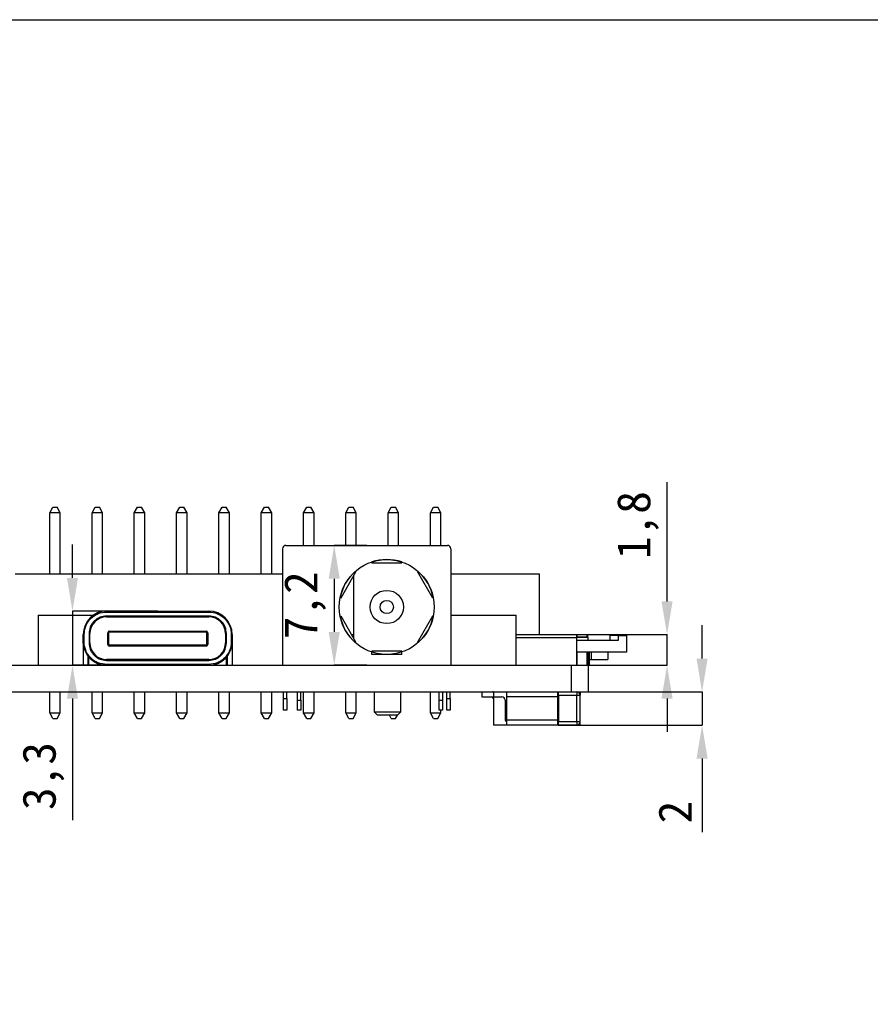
# Model space of a CAD drawing. Header units: millimetres. Extents: x 1628 to 1925, y 2096 to 2516.
# Tile 36 of 40: x 1743 to 1794, y 2457 to 2516. Entities that reach past the tile are written whole.
import ezdxf

# ---------------------------------------------------------------- set-up
doc = ezdxf.new("R2010")
doc.units = ezdxf.units.MM
doc.styles.add('黑体高度2mm', font='simhei.ttf', dxfattribs={"height": 2})
doc.dimstyles.new('红色高度2mm', dxfattribs={"dimtxt": 2, "dimasz": 2, "dimexe": 0, "dimexo": 0, "dimtad": 1, "dimdec": 1, "dimtxsty": '黑体高度2mm', "dimcen": 2.5, "dimclrd": 1, "dimclre": 1, "dimclrt": 1, "dimadec": 0, "dimazin": 0, "dimtfac": 1, "dimtdec": 1, "dimtmove": 0, "dimatfit": 3, "dimfxl": 1, "dimarcsym": 0})

# ---------------------------------------------------------------- blocks, each defined once
blk = doc.blocks.new('*D16')
at = {"color": 1, "lineweight": -2, "transparency": 16777216}
for p, q in [((1746.023, 2482.569), (1746.023, 2484.569)), ((1751.14, 2480.569), (1746.023, 2480.569)), ((1746.023, 2480.569), (1746.023, 2477.319)), ((1751.14, 2477.319), (1746.023, 2477.319)), ((1746.023, 2475.319), (1746.023, 2468.013))]:
    blk.add_line(p, q, dxfattribs=at)
at = {"color": 1, "transparency": 16777216}
for points in [[(1745.689, 2482.569), (1746.356, 2482.569), (1746.023, 2480.569)], [(1745.689, 2475.319), (1746.356, 2475.319), (1746.023, 2477.319)]]:
    blk.add_solid(points, dxfattribs=at)
at = {"layer": 'Defpoints', "color": 0, "transparency": 16777216}
for p in [(1751.14, 2480.569), (1746.023, 2477.319), (1751.14, 2477.319)]:
    blk.add_point(p, dxfattribs=at)
at = {"color": 1, "transparency": 16777216, "insert": (1744.274, 2470.666), "char_height": 2, "attachment_point": 5, "rotation": 90, "style": '黑体高度2mm'}
blk.add_mtext('3,3', dxfattribs=at)
blk = doc.blocks.new('*D17')
at = {"color": 1, "lineweight": -2, "transparency": 16777216}
for p, q in [((1763.69, 2484.519), (1761.737, 2484.519)), ((1761.737, 2482.519), (1761.737, 2479.319)), ((1763.69, 2477.319), (1761.737, 2477.319))]:
    blk.add_line(p, q, dxfattribs=at)
at = {"color": 1, "transparency": 16777216}
for points in [[(1761.404, 2482.519), (1762.071, 2482.519), (1761.737, 2484.519)], [(1761.404, 2479.319), (1762.071, 2479.319), (1761.737, 2477.319)]]:
    blk.add_solid(points, dxfattribs=at)
at = {"layer": 'Defpoints', "color": 0, "transparency": 16777216}
for p in [(1763.69, 2484.519), (1761.737, 2477.319), (1763.69, 2477.319)]:
    blk.add_point(p, dxfattribs=at)
at = {"color": 1, "transparency": 16777216, "insert": (1759.989, 2480.919), "char_height": 2, "attachment_point": 5, "rotation": 90, "style": '黑体高度2mm'}
blk.add_mtext('7,2', dxfattribs=at)
blk = doc.blocks.new('*D19')
at = {"color": 1, "lineweight": -2, "transparency": 16777216}
for p, q in [((1781.722, 2481.159), (1781.722, 2488.319)), ((1775.984, 2479.159), (1781.722, 2479.159)), ((1781.722, 2477.319), (1781.722, 2479.159)), ((1775.984, 2477.319), (1781.722, 2477.319)), ((1781.722, 2475.319), (1781.722, 2473.319))]:
    blk.add_line(p, q, dxfattribs=at)
at = {"color": 1, "transparency": 16777216}
for points in [[(1781.388, 2481.159), (1782.055, 2481.159), (1781.722, 2479.159)], [(1781.388, 2475.319), (1782.055, 2475.319), (1781.722, 2477.319)]]:
    blk.add_solid(points, dxfattribs=at)
at = {"layer": 'Defpoints', "color": 0, "transparency": 16777216}
for p in [(1775.984, 2479.159), (1781.722, 2479.159), (1775.984, 2477.319)]:
    blk.add_point(p, dxfattribs=at)
at = {"color": 1, "transparency": 16777216, "insert": (1779.973, 2485.739), "char_height": 2, "attachment_point": 5, "rotation": 90, "style": '黑体高度2mm'}
blk.add_mtext('1,8', dxfattribs=at)
blk = doc.blocks.new('*D20')
at = {"color": 1, "lineweight": -2, "transparency": 16777216}
for p, q in [((1783.824, 2477.719), (1783.824, 2479.719)), ((1775.15, 2475.719), (1783.824, 2475.719)), ((1783.824, 2475.719), (1783.824, 2473.719)), ((1775.175, 2473.719), (1783.824, 2473.719)), ((1783.824, 2471.719), (1783.824, 2467.289))]:
    blk.add_line(p, q, dxfattribs=at)
at = {"color": 1, "transparency": 16777216}
for points in [[(1783.491, 2477.719), (1784.157, 2477.719), (1783.824, 2475.719)], [(1783.491, 2471.719), (1784.157, 2471.719), (1783.824, 2473.719)]]:
    blk.add_solid(points, dxfattribs=at)
at = {"layer": 'Defpoints', "color": 0, "transparency": 16777216}
for p in [(1775.15, 2475.719), (1775.175, 2473.719), (1783.824, 2473.719)]:
    blk.add_point(p, dxfattribs=at)
at = {"color": 1, "transparency": 16777216, "insert": (1782.199, 2468.504), "char_height": 2, "attachment_point": 5, "rotation": 90, "style": '黑体高度2mm'}
blk.add_mtext('2', dxfattribs=at)

msp = doc.modelspace()

# ---------------------------------------------------------------- linework, layer by layer
at = {"color": 7, "linetype": 'Continuous', "lineweight": 25}
for p, q in [((1744.655, 2486.473), (1744.845, 2486.813)), ((1744.845, 2486.813), (1745.095, 2486.813)), ((1745.285, 2486.473), (1745.095, 2486.813)), ((1747.195, 2486.473), (1747.385, 2486.813)), ((1747.385, 2486.813), (1747.635, 2486.813)), ((1747.825, 2486.473), (1747.635, 2486.813)), ((1749.735, 2486.473), (1749.925, 2486.813)), ((1749.925, 2486.813), (1750.175, 2486.813)), ((1750.365, 2486.473), (1750.175, 2486.813)), ((1752.275, 2486.473), (1752.465, 2486.813)), ((1752.465, 2486.813), (1752.715, 2486.813)), ((1752.905, 2486.473), (1752.715, 2486.813)), ((1754.815, 2486.473), (1755.005, 2486.813)), ((1755.005, 2486.813), (1755.255, 2486.813)), ((1755.445, 2486.473), (1755.255, 2486.813)), ((1757.355, 2486.473), (1757.545, 2486.813)), ((1757.545, 2486.813), (1757.795, 2486.813)), ((1757.985, 2486.473), (1757.795, 2486.813)), ((1759.895, 2486.473), (1760.085, 2486.813)), ((1760.085, 2486.813), (1760.335, 2486.813)), ((1760.525, 2486.473), (1760.335, 2486.813)), ((1762.435, 2486.473), (1762.625, 2486.813)), ((1762.625, 2486.813), (1762.875, 2486.813)), ((1763.065, 2486.473), (1762.875, 2486.813)), ((1764.975, 2486.473), (1765.165, 2486.813)), ((1765.165, 2486.813), (1765.415, 2486.813)), ((1765.605, 2486.473), (1765.415, 2486.813)), ((1767.515, 2486.473), (1767.705, 2486.813)), ((1767.705, 2486.813), (1767.955, 2486.813)), ((1768.145, 2486.473), (1767.955, 2486.813)), ((1744.655, 2482.819), (1744.655, 2486.473)), ((1745.285, 2486.473), (1744.655, 2486.473)), ((1745.285, 2482.819), (1745.285, 2486.473)), ((1747.195, 2482.819), (1747.195, 2486.473)), ((1747.825, 2486.473), (1747.195, 2486.473)), ((1747.825, 2482.819), (1747.825, 2486.473)), ((1749.735, 2482.819), (1749.735, 2486.473)), ((1750.365, 2486.473), (1749.735, 2486.473)), ((1750.365, 2482.819), (1750.365, 2486.473)), ((1752.275, 2482.819), (1752.275, 2486.473)), ((1752.905, 2486.473), (1752.275, 2486.473)), ((1752.905, 2482.819), (1752.905, 2486.473)), ((1754.815, 2482.819), (1754.815, 2486.473)), ((1755.445, 2486.473), (1754.815, 2486.473)), ((1755.445, 2482.819), (1755.445, 2486.473)), ((1757.355, 2482.819), (1757.355, 2486.473)), ((1757.985, 2486.473), (1757.355, 2486.473)), ((1757.985, 2482.819), (1757.985, 2486.473)), ((1759.895, 2484.519), (1759.895, 2486.473)), ((1760.525, 2486.473), (1759.895, 2486.473)), ((1760.525, 2484.519), (1760.525, 2486.473)), ((1762.435, 2484.519), (1762.435, 2486.473)), ((1763.065, 2486.473), (1762.435, 2486.473)), ((1763.065, 2484.519), (1763.065, 2486.473)), ((1764.975, 2484.519), (1764.975, 2486.473)), ((1765.605, 2486.473), (1764.975, 2486.473)), ((1765.605, 2484.519), (1765.605, 2486.473)), ((1767.515, 2484.519), (1767.515, 2486.473)), ((1768.145, 2486.473), (1767.515, 2486.473)), ((1768.145, 2484.519), (1768.145, 2486.473)), ((1758.84, 2484.519), (1768.54, 2484.519)), ((1758.64, 2484.319), (1758.64, 2477.319)), ((1768.74, 2484.319), (1768.74, 2477.319)), ((1763.99, 2483.523), (1763.99, 2483.469)), ((1763.99, 2483.469), (1765.79, 2483.469)), ((1765.79, 2483.523), (1765.79, 2483.469)), ((1742.59, 2482.819), (1758.64, 2482.819)), ((1762.145, 2481.364), (1763.045, 2482.923)), ((1762.899, 2482.67), (1762.899, 2478.968)), ((1762.998, 2482.95), (1763.045, 2482.923)), ((1766.782, 2482.95), (1766.735, 2482.923)), ((1766.735, 2482.923), (1767.635, 2481.364)), ((1768.74, 2482.819), (1774.04, 2482.819)), ((1774.04, 2482.819), (1774.04, 2479.159)), ((1762.098, 2481.391), (1762.145, 2481.364)), ((1767.682, 2481.391), (1767.635, 2481.364)), ((1743.965, 2480.319), (1743.965, 2477.319)), ((1743.965, 2480.319), (1746.215, 2480.319)), ((1746.215, 2480.319), (1747.272, 2480.319)), ((1754.215, 2480.274), (1748.065, 2480.274)), ((1748.065, 2480.224), (1748.065, 2480.274)), ((1748.07, 2480.569), (1754.21, 2480.569)), ((1748.07, 2480.519), (1748.07, 2480.569)), ((1748.07, 2480.519), (1754.21, 2480.519)), ((1754.21, 2480.519), (1754.21, 2480.569)), ((1754.215, 2480.224), (1754.215, 2480.274)), ((1768.74, 2480.319), (1770.415, 2480.319)), ((1770.415, 2480.319), (1772.665, 2480.319)), ((1772.665, 2477.319), (1772.665, 2480.319)), ((1748.065, 2480.224), (1754.215, 2480.224)), ((1762.098, 2480.246), (1762.145, 2480.273)), ((1763.045, 2478.714), (1762.145, 2480.273)), ((1767.635, 2480.273), (1766.735, 2478.714)), ((1767.682, 2480.246), (1767.635, 2480.273)), ((1746.67, 2478.719), (1746.67, 2479.169)), ((1746.67, 2479.169), (1746.72, 2479.169)), ((1746.72, 2478.719), (1746.72, 2479.169)), ((1747.015, 2479.224), (1747.015, 2478.664)), ((1747.065, 2479.224), (1747.015, 2479.224)), ((1747.065, 2478.664), (1747.065, 2479.224)), ((1748.14, 2479.271), (1748.19, 2479.271)), ((1748.14, 2478.571), (1748.14, 2479.271)), ((1748.19, 2479.271), (1748.19, 2478.571)), ((1748.24, 2479.371), (1754.04, 2479.371)), ((1748.24, 2479.371), (1748.24, 2479.321)), ((1748.24, 2479.321), (1754.04, 2479.321)), ((1754.04, 2479.321), (1754.04, 2479.371)), ((1754.09, 2478.566), (1754.09, 2479.271)), ((1754.09, 2479.271), (1754.14, 2479.271)), ((1754.14, 2479.271), (1754.14, 2478.566)), ((1755.215, 2479.224), (1755.215, 2478.664)), ((1755.265, 2479.224), (1755.215, 2479.224)), ((1755.265, 2478.664), (1755.265, 2479.224)), ((1755.56, 2479.169), (1755.56, 2478.719)), ((1755.56, 2479.169), (1755.61, 2479.169)), ((1755.61, 2479.169), (1755.61, 2478.719)), ((1762.789, 2479.159), (1762.899, 2479.159)), ((1772.665, 2479.159), (1776.306, 2479.159)), ((1776.306, 2479.159), (1776.327, 2479.159)), ((1776.327, 2479.009), (1776.327, 2479.159)), ((1776.327, 2479.159), (1776.923, 2479.159)), ((1776.923, 2479.009), (1776.923, 2479.159)), ((1776.923, 2479.159), (1776.969, 2479.159)), ((1776.969, 2479.009), (1776.969, 2479.159)), ((1778.281, 2479.099), (1778.281, 2478.799)), ((1778.795, 2479.099), (1778.281, 2479.099)), ((1778.795, 2479.099), (1778.795, 2478.799)), ((1778.795, 2479.099), (1779.295, 2479.099)), ((1779.295, 2479.099), (1779.295, 2478.099)), ((1746.67, 2478.719), (1746.72, 2478.719)), ((1746.67, 2478.624), (1746.67, 2478.719)), ((1746.673, 2478.624), (1746.67, 2478.624)), ((1746.67, 2478.624), (1746.67, 2477.319)), ((1747.065, 2478.664), (1747.015, 2478.664)), ((1748.19, 2478.571), (1748.14, 2478.571)), ((1748.24, 2478.521), (1748.24, 2478.471)), ((1754.045, 2478.521), (1748.24, 2478.521)), ((1754.045, 2478.471), (1754.045, 2478.521)), ((1754.14, 2478.566), (1754.09, 2478.566)), ((1755.215, 2478.664), (1755.265, 2478.664)), ((1755.56, 2478.719), (1755.61, 2478.719)), ((1755.61, 2478.719), (1755.61, 2477.319)), ((1762.998, 2478.687), (1763.045, 2478.714)), ((1766.782, 2478.687), (1766.735, 2478.714)), ((1776.327, 2479.009), (1776.306, 2479.009)), ((1776.306, 2478.999), (1776.968, 2478.999)), ((1776.306, 2477.319), (1776.306, 2478.959)), ((1778.795, 2478.799), (1776.306, 2478.799)), ((1776.923, 2479.009), (1776.327, 2479.009)), ((1776.969, 2479.009), (1776.923, 2479.009)), ((1776.968, 2478.999), (1776.968, 2478.799)), ((1754.045, 2478.471), (1748.24, 2478.471)), ((1763.99, 2477.969), (1763.99, 2478.169)), ((1765.79, 2478.169), (1763.99, 2478.169)), ((1765.79, 2477.969), (1763.99, 2477.969)), ((1765.79, 2477.969), (1765.79, 2478.169)), ((1779.295, 2478.099), (1776.306, 2478.099)), ((1776.327, 2477.319), (1776.327, 2478.099)), ((1776.923, 2477.319), (1776.923, 2478.099)), ((1776.969, 2478.099), (1776.969, 2477.319)), ((1777.044, 2478.099), (1777.044, 2477.599)), ((1778.16, 2478.099), (1778.16, 2477.669)), ((1731.33, 2477.319), (1748.07, 2477.319)), ((1746.97, 2477.319), (1746.97, 2477.853)), ((1746.99, 2477.369), (1746.99, 2477.828)), ((1747.001, 2477.369), (1746.99, 2477.369)), ((1747.001, 2477.319), (1747.001, 2477.815)), ((1754.215, 2477.664), (1748.065, 2477.664)), ((1748.065, 2477.664), (1748.065, 2477.614)), ((1748.065, 2477.614), (1754.215, 2477.614)), ((1754.21, 2477.369), (1748.07, 2477.369)), ((1748.07, 2477.319), (1748.07, 2477.369)), ((1748.07, 2477.319), (1754.21, 2477.319)), ((1754.21, 2477.319), (1754.21, 2477.369)), ((1754.21, 2477.319), (1758.64, 2477.319)), ((1754.215, 2477.664), (1754.215, 2477.614)), ((1755.279, 2477.309), (1755.279, 2477.815)), ((1755.29, 2477.828), (1755.29, 2477.369)), ((1755.31, 2477.853), (1755.31, 2477.319)), ((1758.64, 2477.319), (1768.74, 2477.319)), ((1768.74, 2477.319), (1775.984, 2477.319)), ((1775.984, 2475.719), (1775.984, 2477.319)), ((1775.984, 2477.319), (1777, 2477.319)), ((1777.044, 2477.399), (1776.969, 2477.399)), ((1777.044, 2477.319), (1777, 2477.319)), ((1777, 2475.719), (1777, 2477.319)), ((1777.044, 2477.669), (1777.16, 2477.669)), ((1777.044, 2477.599), (1777.044, 2477.399)), ((1777.044, 2477.399), (1777.044, 2477.319)), ((1777.16, 2477.669), (1778.16, 2477.669)), ((1652.016, 2475.719), (1775.984, 2475.719)), ((1744.655, 2474.457), (1744.655, 2475.719)), ((1745.285, 2474.457), (1745.285, 2475.719)), ((1747.195, 2474.457), (1747.195, 2475.719)), ((1747.825, 2474.457), (1747.825, 2475.719)), ((1749.735, 2474.457), (1749.735, 2475.719)), ((1750.365, 2474.457), (1750.365, 2475.719)), ((1752.275, 2474.457), (1752.275, 2475.719)), ((1752.905, 2474.457), (1752.905, 2475.719)), ((1754.815, 2474.457), (1754.815, 2475.719)), ((1755.445, 2474.457), (1755.445, 2475.719)), ((1757.355, 2474.457), (1757.355, 2475.719)), ((1757.985, 2474.457), (1757.985, 2475.719)), ((1758.69, 2475.319), (1758.69, 2475.719)), ((1758.89, 2475.319), (1758.89, 2475.719)), ((1759.54, 2475.219), (1759.54, 2475.719)), ((1759.74, 2475.219), (1759.74, 2475.719)), ((1759.895, 2474.457), (1759.895, 2475.719)), ((1760.525, 2474.457), (1760.525, 2475.719)), ((1762.435, 2474.457), (1762.435, 2475.719)), ((1763.065, 2474.457), (1763.065, 2475.719)), ((1764.14, 2475.719), (1764.14, 2474.519)), ((1765.74, 2474.519), (1765.74, 2475.719)), ((1767.515, 2474.457), (1767.515, 2475.719)), ((1768.04, 2475.219), (1768.04, 2475.719)), ((1768.24, 2475.719), (1768.24, 2475.219)), ((1768.49, 2475.319), (1768.49, 2475.719)), ((1768.69, 2475.319), (1768.69, 2475.719)), ((1770.6, 2475.719), (1770.6, 2475.419)), ((1771.3, 2475.719), (1771.3, 2475.419)), ((1772.1, 2475.419), (1772.1, 2475.719)), ((1775.15, 2475.719), (1775.15, 2475.419)), ((1775.2, 2475.519), (1775.2, 2475.719)), ((1775.984, 2475.719), (1777, 2475.719)), ((1776.3, 2475.719), (1776.3, 2475.519)), ((1776.5, 2475.719), (1776.5, 2475.519)), ((1758.69, 2475.319), (1758.89, 2475.319)), ((1758.69, 2474.619), (1758.69, 2475.319)), ((1758.89, 2475.319), (1758.89, 2474.619)), ((1759.54, 2475.219), (1759.74, 2475.219)), ((1759.54, 2474.619), (1759.54, 2475.219)), ((1759.74, 2475.219), (1759.74, 2474.619)), ((1768.04, 2475.219), (1768.24, 2475.219)), ((1768.04, 2474.619), (1768.04, 2475.219)), ((1768.24, 2475.219), (1768.24, 2474.619)), ((1768.49, 2475.319), (1768.69, 2475.319)), ((1768.49, 2474.619), (1768.49, 2475.319)), ((1768.69, 2475.319), (1768.69, 2474.619)), ((1770.6, 2475.419), (1771.2, 2475.419)), ((1771.3, 2475.419), (1771.8, 2475.419)), ((1771.3, 2475.419), (1771.3, 2473.719)), ((1772, 2475.219), (1772, 2474.08)), ((1775.15, 2475.419), (1772.1, 2475.419)), ((1772.1, 2474.019), (1772.1, 2475.419)), ((1775.15, 2475.419), (1775.15, 2474.019)), ((1775.2, 2475.519), (1775.2, 2473.919)), ((1775.2, 2475.519), (1776.3, 2475.519)), ((1776.3, 2473.919), (1776.3, 2475.519)), ((1776.3, 2475.519), (1776.5, 2475.519)), ((1776.5, 2473.919), (1776.5, 2475.519)), ((1744.845, 2474.117), (1744.655, 2474.457)), ((1744.655, 2474.457), (1745.285, 2474.457)), ((1745.095, 2474.117), (1745.285, 2474.457)), ((1747.195, 2474.457), (1747.825, 2474.457)), ((1747.385, 2474.117), (1747.195, 2474.457)), ((1747.635, 2474.117), (1747.825, 2474.457)), ((1749.925, 2474.117), (1749.735, 2474.457)), ((1749.735, 2474.457), (1750.365, 2474.457)), ((1750.175, 2474.117), (1750.365, 2474.457)), ((1752.275, 2474.457), (1752.905, 2474.457)), ((1752.465, 2474.117), (1752.275, 2474.457)), ((1752.715, 2474.117), (1752.905, 2474.457)), ((1754.815, 2474.457), (1755.445, 2474.457)), ((1755.005, 2474.117), (1754.815, 2474.457)), ((1755.255, 2474.117), (1755.445, 2474.457)), ((1757.545, 2474.117), (1757.355, 2474.457)), ((1757.355, 2474.457), (1757.985, 2474.457)), ((1757.795, 2474.117), (1757.985, 2474.457)), ((1758.89, 2474.619), (1758.69, 2474.619)), ((1759.74, 2474.619), (1759.54, 2474.619)), ((1760.085, 2474.117), (1759.895, 2474.457)), ((1759.895, 2474.457), (1760.525, 2474.457)), ((1760.335, 2474.117), (1760.525, 2474.457)), ((1762.625, 2474.117), (1762.435, 2474.457)), ((1762.435, 2474.457), (1763.065, 2474.457)), ((1762.875, 2474.117), (1763.065, 2474.457)), ((1764.14, 2474.519), (1764.34, 2474.319)), ((1764.14, 2474.519), (1765.74, 2474.519)), ((1765.54, 2474.319), (1765.74, 2474.519)), ((1767.705, 2474.117), (1767.515, 2474.457)), ((1767.515, 2474.457), (1768.145, 2474.457)), ((1767.955, 2474.117), (1768.145, 2474.457)), ((1768.24, 2474.619), (1768.04, 2474.619)), ((1768.145, 2474.457), (1768.145, 2474.619)), ((1768.69, 2474.619), (1768.49, 2474.619)), ((1744.845, 2474.117), (1745.095, 2474.117)), ((1747.385, 2474.117), (1747.635, 2474.117)), ((1749.925, 2474.117), (1750.175, 2474.117)), ((1752.465, 2474.117), (1752.715, 2474.117)), ((1755.005, 2474.117), (1755.255, 2474.117)), ((1757.545, 2474.117), (1757.795, 2474.117)), ((1760.085, 2474.117), (1760.335, 2474.117)), ((1762.625, 2474.117), (1762.875, 2474.117)), ((1765.54, 2474.319), (1764.34, 2474.319)), ((1765.165, 2474.117), (1765.053, 2474.319)), ((1765.165, 2474.117), (1765.415, 2474.117)), ((1765.415, 2474.117), (1765.528, 2474.319)), ((1767.705, 2474.117), (1767.955, 2474.117)), ((1775.15, 2474.019), (1772.1, 2474.019)), ((1772.1, 2473.719), (1772.1, 2474.019)), ((1775.15, 2474.019), (1775.15, 2473.719)), ((1776.3, 2473.919), (1775.2, 2473.919)), ((1775.2, 2473.719), (1775.2, 2473.919)), ((1776.5, 2473.919), (1776.3, 2473.919)), ((1776.3, 2473.919), (1776.3, 2473.719)), ((1776.47, 2473.719), (1776.47, 2473.813)), ((1776.5, 2473.719), (1776.5, 2473.919)), ((1772.1, 2473.719), (1771.3, 2473.719)), ((1775.15, 2473.719), (1772.1, 2473.719)), ((1775.2, 2473.719), (1775.15, 2473.719)), ((1776.3, 2473.719), (1775.2, 2473.719)), ((1776.47, 2473.719), (1776.3, 2473.719)), ((1776.5, 2473.719), (1776.47, 2473.719))]:
    msp.add_line(p, q, dxfattribs=at)
at = {"color": 8, "linetype": 'Continuous', "lineweight": 25}
for p, q in [((1776.306, 2478.959), (1772.665, 2478.959)), ((1777.16, 2478.099), (1777.16, 2477.669)), ((1776.969, 2477.599), (1777.044, 2477.599))]:
    msp.add_line(p, q, dxfattribs=at)
msp.add_lwpolyline([(1627.529, 2516.095), (1924.529, 2516.095), (1924.529, 2096.095), (1627.529, 2096.095)], close=True)
at = {"color": 7, "linetype": 'Continuous', "lineweight": 25, "flags": 128}
msp.add_lwpolyline([(1771.3, 2475.712), (1771.289, 2475.715), (1771.25, 2475.719)], dxfattribs=at)
at = {"color": 7, "linetype": 'Continuous', "lineweight": 25}
for radius in [2.85, 1, 0.4]:
    msp.add_circle((1764.89, 2480.819), radius, dxfattribs=at)
for centre, radius, start, end in [((1758.84, 2484.319), 0.2, 90, 180), ((1768.54, 2484.319), 0.2, 0, 90), ((1764.89, 2480.819), 2.85, 71.59152, 108.40848), ((1764.89, 2480.819), 2.85, 131.59152, 168.40848), ((1764.89, 2480.819), 2.85, 11.59152, 48.40848), ((1748.07, 2479.169), 1.4, 90, 180), ((1754.21, 2479.169), 1.4, 0, 90), ((1748.065, 2479.224), 1, 90, 180), ((1754.215, 2479.224), 1, 0, 90), ((1764.89, 2480.819), 2.85, 191.59152, 228.40848), ((1764.89, 2480.819), 2.85, 311.59152, 348.40848), ((1748.24, 2479.271), 0.1, 90, 180), ((1754.04, 2479.271), 0.1, 0, 90), ((1760.625, 2479.009), 15.681, 359.81731, 0.54808), ((1748.07, 2478.719), 1.4, 180, 270), ((1748.065, 2478.664), 1, 180, 270), ((1748.24, 2478.571), 0.1, 180, 270), ((1754.045, 2478.566), 0.0954, 270, 0), ((1754.21, 2478.719), 1.4, 270, 0), ((1754.215, 2478.664), 1, 270, 0), ((1777.66, 2479), 0.7, 179.27412, 180.09301), ((1776.3, 2475.519), 0.2, 0, 90), ((1771.2, 2475.319), 0.1, 0, 90), ((1771.8, 2475.219), 0.2, 0, 90), ((1772.2, 2474.08), 0.2, 180, 240), ((1776.3, 2473.919), 0.2, 270, 0)]:
    msp.add_arc(centre, radius, start, end, dxfattribs=at)
for points, knots in [([(1746.72, 2479.169), (1746.738, 2479.338), (1746.766, 2479.601), (1746.934, 2479.915), (1747.109, 2480.13), (1747.324, 2480.304), (1747.638, 2480.473), (1747.9, 2480.501), (1748.07, 2480.519)], [0, 0, 0, 0, 0.239443, 0.369595, 0.5, 0.630152, 0.760557, 1, 1, 1, 1]), ([(1748.065, 2480.274), (1747.933, 2480.26), (1747.729, 2480.238), (1747.485, 2480.107), (1747.318, 2479.972), (1747.182, 2479.804), (1747.051, 2479.56), (1747.029, 2479.356), (1747.015, 2479.224)], [0, 0, 0, 0, 0.239443, 0.369558, 0.5, 0.630115, 0.760557, 1, 1, 1, 1]), ([(1754.21, 2480.519), (1754.38, 2480.501), (1754.642, 2480.473), (1754.957, 2480.305), (1755.171, 2480.13), (1755.346, 2479.915), (1755.514, 2479.601), (1755.542, 2479.338), (1755.56, 2479.169)], [0, 0, 0, 0, 0.239443, 0.369595, 0.5, 0.630152, 0.760557, 1, 1, 1, 1]), ([(1755.265, 2479.224), (1755.251, 2479.356), (1755.229, 2479.56), (1755.099, 2479.804), (1754.963, 2479.971), (1754.796, 2480.107), (1754.551, 2480.238), (1754.347, 2480.26), (1754.215, 2480.274)], [0, 0, 0, 0, 0.239443, 0.369558, 0.5, 0.630115, 0.760557, 1, 1, 1, 1]), ([(1748.07, 2477.369), (1747.9, 2477.387), (1747.638, 2477.415), (1747.324, 2477.583), (1747.109, 2477.757), (1746.934, 2477.972), (1746.766, 2478.287), (1746.738, 2478.549), (1746.72, 2478.719)], [0, 0, 0, 0, 0.239443, 0.369595, 0.5, 0.630152, 0.760557, 1, 1, 1, 1]), ([(1747.015, 2478.664), (1747.029, 2478.532), (1747.051, 2478.328), (1747.182, 2478.083), (1747.317, 2477.916), (1747.484, 2477.78), (1747.729, 2477.65), (1747.933, 2477.628), (1748.065, 2477.614)], [0, 0, 0, 0, 0.239443, 0.369558, 0.5, 0.630115, 0.760557, 1, 1, 1, 1]), ([(1754.045, 2478.521), (1754.051, 2478.522), (1754.063, 2478.523), (1754.075, 2478.532), (1754.083, 2478.541), (1754.089, 2478.551), (1754.089, 2478.56), (1754.09, 2478.566)], [0, 0, 0, 0, 0.249173, 0.498991, 0.624116, 0.746059, 1, 1, 1, 1]), ([(1755.56, 2478.719), (1755.542, 2478.549), (1755.514, 2478.287), (1755.346, 2477.972), (1755.172, 2477.758), (1754.957, 2477.583), (1754.642, 2477.415), (1754.38, 2477.387), (1754.21, 2477.369)], [0, 0, 0, 0, 0.239443, 0.369595, 0.5, 0.630152, 0.760557, 1, 1, 1, 1]), ([(1754.215, 2477.614), (1754.347, 2477.628), (1754.551, 2477.65), (1754.796, 2477.78), (1754.963, 2477.916), (1755.098, 2478.083), (1755.229, 2478.328), (1755.251, 2478.532), (1755.265, 2478.664)], [0, 0, 0, 0, 0.239443, 0.369558, 0.5, 0.630115, 0.760557, 1, 1, 1, 1])]:
    msp.add_open_spline(points, degree=3, knots=knots, dxfattribs=at)
for points in [[(1748.24, 2479.321), (1748.234, 2479.32), (1748.22, 2479.319), (1748.204, 2479.307), (1748.192, 2479.291), (1748.191, 2479.278), (1748.19, 2479.271)], [(1754.09, 2479.271), (1754.089, 2479.278), (1754.088, 2479.291), (1754.076, 2479.307), (1754.06, 2479.319), (1754.047, 2479.32), (1754.04, 2479.321)], [(1748.19, 2478.571), (1748.191, 2478.565), (1748.192, 2478.551), (1748.204, 2478.535), (1748.22, 2478.523), (1748.234, 2478.522), (1748.24, 2478.521)]]:
    msp.add_open_spline(points, degree=3, dxfattribs=at)

# ---------------------------------------------------------------- dimensions: what is measured, and where the dimension line sits
at = {"color": 1}
for base, p1, p2, picture, middle in [((1781.722, 2479.159), (1775.984, 2477.319), (1775.984, 2479.159), '*D19', (1779.973, 2485.739)), ((1746.022719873, 2477.318716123), (1751.140103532, 2480.568716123), (1751.140103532, 2477.318716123), '*D16', (1744.274124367, 2470.665626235)), ((1761.737, 2477.319), (1763.69, 2484.519), (1763.69, 2477.319), '*D17', (1759.989, 2480.919)), ((1783.824, 2473.719), (1775.15, 2475.719), (1775.175, 2473.719), '*D20', (1782.199, 2468.504))]:
    dim = msp.add_linear_dim(base=base, p1=p1, p2=p2, angle=90, dimstyle='红色高度2mm', dxfattribs=at)
    dim.commit()
    dim.dimension.update_dxf_attribs({"geometry": picture, "text_midpoint": middle})

doc.saveas('drawing.dxf')
